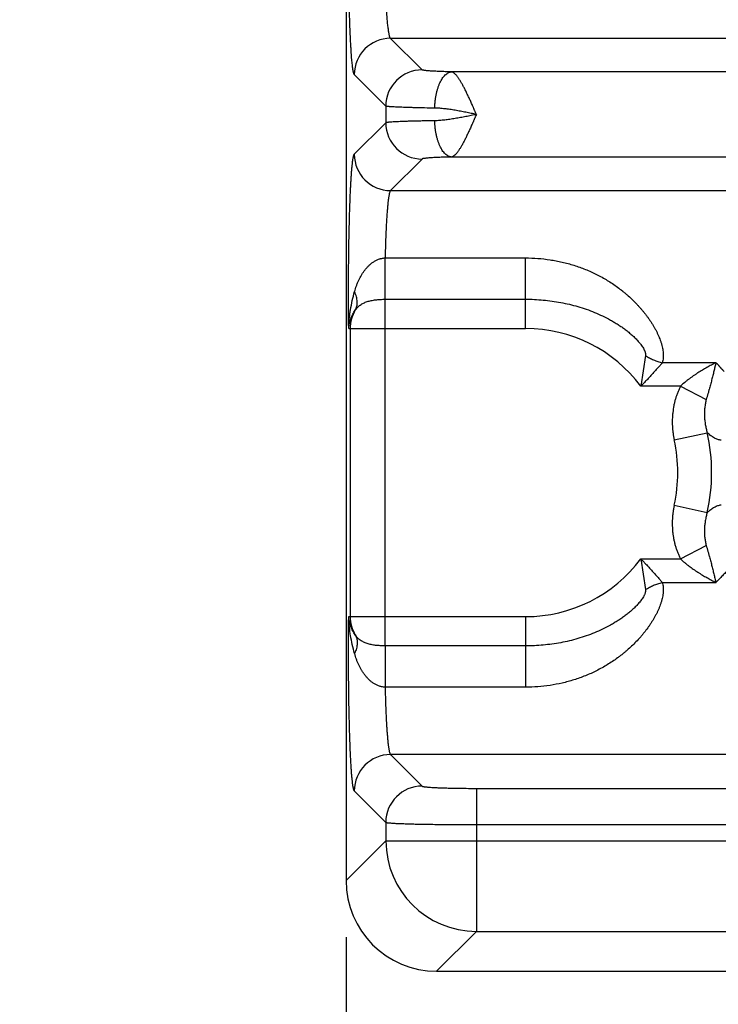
# Model space of a CAD drawing. Header units: inches. Extents: x 0 to 34, y 0 to 22.
# Tile 3 of 103: x 6.3 to 7.1, y 4.9 to 6. Entities that reach past the tile are written whole.
import ezdxf

# ---------------------------------------------------------------- set-up
doc = ezdxf.new("R2010")
doc.units = ezdxf.units.IN
doc.header["$LTSCALE"] = 1.87
doc.header["$MEASUREMENT"] = 0
doc.layers.get('0').update_dxf_attribs({"linetype": 'CONTINUOUS'})
doc.layers.add('DIMENSIONS', color=7, linetype='CONTINUOUS')
doc.styles.get("Standard").update_dxf_attribs({"font": 'txt', "width": 0.8})
doc.dimstyles.new('DIMSTYLE_1', dxfattribs={"dimtxt": 0.125, "dimasz": 0.18, "dimexe": 0.18, "dimexo": 0.0625, "dimgap": 0.09, "dimtad": 0, "dimtih": 1, "dimtoh": 1, "dimdec": 3, "dimzin": 4, "dimdsep": 46, "dimtxsty": 'STANDARD', "dimblk": '_FILLED', "dimblk1": '_FILLED', "dimblk2": '_FILLED', "dimcen": 0.09, "dimadec": 0, "dimazin": 0, "dimtp": 0.01, "dimtm": 0.01, "dimtfac": 1, "dimtdec": 3, "dimtofl": 0, "dimtmove": 0, "dimatfit": 3, "dimldrblk": '_FILLED', "dimfxl": 1, "dimtolj": 1, "dimtzin": 4, "dimarcsym": 0})

# ---------------------------------------------------------------- blocks, each defined once
blk = doc.blocks.new('_FILLED')
at = {"color": 0, "linetype": 'BYBLOCK'}
blk.add_solid([(0, 0), (-1, 0.1736), (-1, -0.1736)], dxfattribs=at)
blk = doc.blocks.new('*D0')
at = {"layer": 'DIMENSIONS', "color": 2, "linetype": 'CONTINUOUS'}
for p, q in [((8.4282, 6.4716), (8.4282, 4.0492)), ((6.6937, 4.9616), (6.6937, 4.0492)), ((6.6937, 4.1742), (6.3337, 4.1742)), ((8.4282, 4.1742), (8.7882, 4.1742))]:
    blk.add_line(p, q, dxfattribs=at)
at = {"layer": 'DIMENSIONS', "color": 2, "linetype": 'CONTINUOUS', "xscale": 0.18, "yscale": 0.18, "zscale": 0.18}
blk.add_blockref('_FILLED', (6.6937, 4.1742), dxfattribs=at)
at = {"layer": 'DIMENSIONS', "color": 2, "linetype": 'CONTINUOUS', "xscale": 0.18, "yscale": 0.18, "zscale": 0.18, "rotation": 180}
blk.add_blockref('_FILLED', (8.4282, 4.1742), dxfattribs=at)
at = {"layer": 'DIMENSIONS', "color": 2, "linetype": 'CONTINUOUS', "insert": (7.5409, 4.2367), "char_height": 0.125, "width": 1.325, "attachment_point": 2, "line_spacing_factor": 0.9}
blk.add_mtext('1.735{\\Ftxt.shx;\\W1.000000;\\H0.125000; }[44.06]', dxfattribs=at)
blk = doc.blocks.new('*D1')
at = {"layer": 'DIMENSIONS', "color": 2, "linetype": 'CONTINUOUS'}
for p, q in [((6.6937, 4.9616), (6.6937, 3.2992)), ((10.1627, 4.9616), (10.1627, 3.2992)), ((6.6937, 3.4242), (7.633, 3.4242)), ((10.1627, 3.4242), (9.083, 3.4242))]:
    blk.add_line(p, q, dxfattribs=at)
at = {"layer": 'DIMENSIONS', "color": 2, "linetype": 'CONTINUOUS', "xscale": 0.18, "yscale": 0.18, "zscale": 0.18, "rotation": 180}
blk.add_blockref('_FILLED', (6.6937, 3.4242), dxfattribs=at)
at = {"layer": 'DIMENSIONS', "color": 2, "linetype": 'CONTINUOUS', "xscale": 0.18, "yscale": 0.18, "zscale": 0.18}
blk.add_blockref('_FILLED', (10.1627, 3.4242), dxfattribs=at)
at = {"layer": 'DIMENSIONS', "color": 2, "linetype": 'CONTINUOUS', "insert": (8.358, 3.4867), "char_height": 0.125, "width": 1.325, "attachment_point": 2, "line_spacing_factor": 0.9}
blk.add_mtext('3.469{\\Ftxt.shx;\\W1.000000;\\H0.125000; }[88.11]', dxfattribs=at)

msp = doc.modelspace()

# ---------------------------------------------------------------- linework, layer by layer
at = {"color": 7, "linetype": 'CONTINUOUS'}
for p, q in [((6.6937, 8.3067), (6.6937, 5.0241)), ((6.7775, 5.9184), (6.7428, 5.9531)), ((10.1136, 5.9531), (6.7428, 5.9531)), ((6.7375, 5.8784), (6.7028, 5.9131)), ((10.0465, 5.9162), (6.8099, 5.9162)), ((6.7375, 5.8784), (6.7375, 5.86)), ((6.7375, 5.86), (6.7028, 5.8252)), ((10.0465, 5.8222), (6.8099, 5.8222)), ((6.7775, 5.82), (6.7428, 5.7853)), ((6.7428, 5.7853), (10.1136, 5.7853)), ((6.7367, 5.6654), (6.7368, 5.7109)), ((6.7368, 5.7109), (6.8917, 5.7109)), ((6.8917, 5.6331), (6.8917, 5.7109)), ((6.7367, 5.283), (6.7367, 5.6654)), ((6.7367, 5.6654), (6.8917, 5.6654)), ((6.6966, 5.6331), (6.8917, 5.6331)), ((6.6982, 5.6331), (6.6982, 5.3153)), ((7.024, 5.6032), (7.0188, 5.5695)), ((7.1017, 5.5954), (7.0425, 5.5954)), ((7.0627, 5.5695), (7.0188, 5.5695)), ((7.0627, 5.5695), (7.091, 5.5548)), ((7.0557, 5.5102), (7.0921, 5.5182)), ((7.0557, 5.4382), (7.0921, 5.4302)), ((7.0627, 5.3789), (7.091, 5.3936)), ((7.0188, 5.3789), (7.0627, 5.3789)), ((7.0188, 5.3789), (7.024, 5.3452)), ((7.0425, 5.353), (7.1017, 5.353)), ((6.6966, 5.3153), (6.8917, 5.3153)), ((6.8917, 5.3153), (6.8917, 5.2375)), ((6.8917, 5.283), (6.7367, 5.283)), ((6.7367, 5.283), (6.7368, 5.2375)), ((6.8917, 5.2375), (6.7368, 5.2375)), ((6.7428, 5.1631), (6.7775, 5.1284)), ((10.1136, 5.1631), (6.7428, 5.1631)), ((6.8374, 5.1259), (6.8374, 4.968)), ((6.8374, 5.1259), (10.0189, 5.1259)), ((6.7028, 5.1231), (6.7375, 5.0884)), ((6.7375, 5.0884), (6.7375, 5.068)), ((6.8374, 5.0859), (10.0189, 5.0859)), ((6.7375, 5.068), (6.6937, 5.0241)), ((6.7375, 5.068), (10.1188, 5.068)), ((6.8374, 4.968), (6.7936, 4.9242)), ((6.8374, 4.968), (10.0189, 4.968)), ((6.7936, 4.9242), (10.0628, 4.9242))]:
    msp.add_line(p, q, dxfattribs=at)
for centre, radius, start, end in [((6.7429, 5.9131), 0.0401, 90.1325, 179.8675), ((6.7776, 5.8783), 0.0401, 90.1325, 179.8675), ((6.7776, 5.8601), 0.0401, 180.1325, 269.8675), ((6.7429, 5.8253), 0.0401, 180.1325, 269.8675), ((6.7368, 5.6331), 0.0386, 148.4979, 180.0018), ((6.8917, 5.4742), 0.1589, 36.8589, 90), ((6.8917, 5.4742), 0.2052, 347.6104, 12.3905), ((6.8917, 5.4742), 0.1679, 347.6097, 12.3903), ((6.8917, 5.4742), 0.1589, 270, 323.1429), ((6.7368, 5.3153), 0.0386, 179.9982, 211.5021), ((6.7429, 5.1231), 0.0401, 90.1325, 179.8675), ((6.7776, 5.0883), 0.0401, 90.1325, 179.8675), ((6.8377, 5.0682), 0.1001, 180.1329, 269.8671)]:
    msp.add_arc(centre, radius, start, end, dxfattribs=at)
msp.add_ellipse((6.7938, 5.0243), major_axis=(0.0708, 0.0708), ratio=0.998099, start_param=-3.926039, end_param=-2.357146, dxfattribs=at)
for points, knots in [([(6.7028, 5.9131), (6.7028, 5.9132), (6.7027, 5.9132), (6.7026, 5.9134), (6.7026, 5.9135), (6.7024, 5.9137), (6.7023, 5.914), (6.7022, 5.9144), (6.7021, 5.9148), (6.702, 5.9152), (6.7018, 5.9157), (6.7017, 5.9164), (6.7015, 5.9172), (6.7014, 5.9181), (6.7012, 5.9195), (6.7009, 5.9214), (6.7006, 5.9239), (6.7003, 5.9268), (6.7, 5.93), (6.6997, 5.9335), (6.6995, 5.9373), (6.6992, 5.9414), (6.6989, 5.9457), (6.6986, 5.9521), (6.6982, 5.9607), (6.6978, 5.9717), (6.6974, 5.9836), (6.6971, 5.9963), (6.6968, 6.0096), (6.6966, 6.0234), (6.6964, 6.0425), (6.6964, 6.0619), (6.6964, 6.0813), (6.6965, 6.0958), (6.6966, 6.11), (6.6968, 6.1238), (6.6971, 6.1371), (6.6974, 6.1498), (6.6978, 6.1617), (6.6982, 6.1727), (6.6987, 6.1827), (6.6991, 6.1905), (6.6995, 6.1961), (6.6997, 6.1999), (6.7, 6.2034), (6.7003, 6.2066), (6.7006, 6.2095), (6.7009, 6.212), (6.7012, 6.2139), (6.7014, 6.2153), (6.7015, 6.2162), (6.7017, 6.217), (6.7018, 6.2177), (6.702, 6.2182), (6.7021, 6.2186), (6.7022, 6.219), (6.7023, 6.2193), (6.7024, 6.2197), (6.7026, 6.2199), (6.7026, 6.22), (6.7027, 6.2202), (6.7028, 6.2202), (6.7028, 6.2202)], [0, 0, 0, 0, 0.000393, 0.000842, 0.00135, 0.001919, 0.003251, 0.004846, 0.005744, 0.006709, 0.008842, 0.011246, 0.013922, 0.016869, 0.020087, 0.027328, 0.035633, 0.044986, 0.055367, 0.066755, 0.079123, 0.092446, 0.106693, 0.121834, 0.154652, 0.190611, 0.22938, 0.270613, 0.313931, 0.358945, 0.405244, 0.5, 0.547595, 0.594756, 0.641055, 0.686068, 0.729388, 0.77062, 0.80939, 0.845348, 0.878167, 0.907554, 0.920876, 0.933245, 0.944633, 0.955014, 0.964367, 0.972672, 0.979913, 0.983131, 0.986078, 0.988754, 0.991158, 0.993291, 0.994256, 0.995154, 0.996749, 0.998081, 0.99865, 0.999158, 0.999607, 1, 1, 1, 1]), ([(6.7428, 5.9531), (6.7427, 5.9532), (6.7426, 5.9533), (6.7424, 5.9535), (6.7423, 5.9538), (6.7421, 5.9541), (6.742, 5.9545), (6.7418, 5.955), (6.7416, 5.9555), (6.7414, 5.9564), (6.7412, 5.9576), (6.7409, 5.9592), (6.7406, 5.9611), (6.7403, 5.9632), (6.74, 5.9656), (6.7397, 5.9681), (6.7394, 5.9709), (6.7391, 5.9751), (6.7386, 5.9808), (6.7382, 5.9883), (6.7378, 5.9964), (6.7374, 6.0052), (6.7371, 6.0146), (6.7368, 6.0244), (6.7366, 6.0347), (6.7364, 6.0488), (6.7363, 6.0667), (6.7364, 6.0846), (6.7366, 6.0987), (6.7368, 6.109), (6.7371, 6.1188), (6.7374, 6.1282), (6.7378, 6.137), (6.7382, 6.1451), (6.7386, 6.1526), (6.7391, 6.1583), (6.7394, 6.1625), (6.7397, 6.1653), (6.74, 6.1678), (6.7403, 6.1702), (6.7406, 6.1723), (6.7409, 6.1742), (6.7412, 6.1758), (6.7414, 6.177), (6.7416, 6.1779), (6.7418, 6.1784), (6.742, 6.1789), (6.7421, 6.1793), (6.7423, 6.1796), (6.7424, 6.1799), (6.7426, 6.1801), (6.7427, 6.1802), (6.7428, 6.1803)], [0, 0, 0, 0, 0.000962, 0.002134, 0.003543, 0.005201, 0.007116, 0.009294, 0.011736, 0.014444, 0.020659, 0.027937, 0.036267, 0.045636, 0.056025, 0.067414, 0.079779, 0.093092, 0.122447, 0.155222, 0.191123, 0.22983, 0.270993, 0.31424, 0.359178, 0.4054, 0.5, 0.5946, 0.640822, 0.68576, 0.729007, 0.77017, 0.808877, 0.844778, 0.877553, 0.906908, 0.920221, 0.932586, 0.943975, 0.954364, 0.963733, 0.972063, 0.979341, 0.985556, 0.988264, 0.990706, 0.992884, 0.994799, 0.996457, 0.997866, 0.999038, 1, 1, 1, 1]), ([(6.8099, 5.9162), (6.8076, 5.9162), (6.8033, 5.9163), (6.7981, 5.9165), (6.7942, 5.9167), (6.7916, 5.9168), (6.7892, 5.9169), (6.7869, 5.9171), (6.7849, 5.9172), (6.7832, 5.9174), (6.7816, 5.9175), (6.7805, 5.9177), (6.7797, 5.9178), (6.7792, 5.9179), (6.7787, 5.9179), (6.7784, 5.918), (6.7781, 5.9181), (6.7778, 5.9182), (6.7777, 5.9182), (6.7776, 5.9183), (6.7776, 5.9183), (6.7775, 5.9184), (6.7775, 5.9184)], [0, 0, 0, 0, 0.207228, 0.396324, 0.483057, 0.564078, 0.639027, 0.707602, 0.769529, 0.824533, 0.872381, 0.912897, 0.93036, 0.945935, 0.959611, 0.971384, 0.981264, 0.989282, 0.992609, 0.995492, 0.997946, 1, 1, 1, 1]), ([(6.7915, 5.8762), (6.7915, 5.8775), (6.7916, 5.88), (6.792, 5.8838), (6.7924, 5.8875), (6.7931, 5.8911), (6.7939, 5.8946), (6.7948, 5.8979), (6.7959, 5.901), (6.7971, 5.9039), (6.7984, 5.9065), (6.7998, 5.9089), (6.8013, 5.9109), (6.8029, 5.9127), (6.8046, 5.9141), (6.8061, 5.915), (6.8072, 5.9155), (6.8081, 5.9158), (6.809, 5.9161), (6.8096, 5.9161), (6.8099, 5.9162)], [0, 0, 0, 0, 0.08154, 0.162553, 0.242461, 0.320699, 0.39673, 0.470052, 0.540211, 0.606812, 0.669538, 0.728161, 0.782572, 0.832807, 0.879083, 0.921845, 0.942137, 0.961838, 0.98108, 1, 1, 1, 1]), ([(6.8374, 5.8692), (6.8371, 5.8699), (6.8366, 5.871), (6.836, 5.8725), (6.8354, 5.874), (6.8347, 5.8754), (6.8341, 5.8769), (6.8334, 5.8783), (6.8326, 5.8801), (6.8317, 5.8823), (6.8308, 5.8844), (6.8298, 5.8864), (6.8289, 5.8885), (6.8279, 5.8905), (6.827, 5.8924), (6.8261, 5.8943), (6.8252, 5.8962), (6.8243, 5.898), (6.8234, 5.8997), (6.8222, 5.9019), (6.8208, 5.9044), (6.8193, 5.9068), (6.8182, 5.9086), (6.8174, 5.9097), (6.8166, 5.9108), (6.8158, 5.9118), (6.815, 5.9127), (6.8142, 5.9136), (6.8135, 5.9143), (6.8128, 5.9148), (6.8123, 5.9151), (6.8119, 5.9154), (6.8113, 5.9157), (6.8106, 5.916), (6.8101, 5.9161), (6.8099, 5.9162)], [0, 0, 0, 0, 0.043407, 0.06509, 0.086742, 0.129913, 0.151412, 0.172842, 0.215451, 0.257661, 0.299393, 0.340571, 0.381119, 0.420961, 0.46002, 0.49822, 0.53549, 0.571762, 0.606967, 0.641041, 0.705553, 0.764851, 0.792405, 0.818508, 0.843143, 0.866318, 0.887992, 0.90809, 0.926624, 0.943687, 0.95173, 0.959487, 0.97413, 0.987575, 1, 1, 1, 1]), ([(6.7915, 5.8762), (6.7878, 5.8762), (6.7823, 5.8763), (6.7751, 5.8765), (6.7701, 5.8766), (6.7654, 5.8767), (6.7611, 5.8768), (6.757, 5.877), (6.7533, 5.8771), (6.75, 5.8773), (6.747, 5.8774), (6.7447, 5.8775), (6.7432, 5.8776), (6.7421, 5.8777), (6.7412, 5.8778), (6.7404, 5.8779), (6.7396, 5.878), (6.739, 5.8781), (6.7385, 5.8781), (6.7381, 5.8782), (6.7379, 5.8783), (6.7377, 5.8783), (6.7376, 5.8784), (6.7376, 5.8784), (6.7375, 5.8784)], [0, 0, 0, 0, 0.207746, 0.305013, 0.397313, 0.484247, 0.565445, 0.640557, 0.709263, 0.771269, 0.826311, 0.874157, 0.895318, 0.914608, 0.932008, 0.9475, 0.961071, 0.972711, 0.982413, 0.990179, 0.993339, 0.996022, 0.998238, 1, 1, 1, 1]), ([(6.8375, 5.8692), (6.8355, 5.8696), (6.8316, 5.8704), (6.8257, 5.8716), (6.8198, 5.8727), (6.814, 5.8738), (6.8082, 5.8747), (6.8026, 5.8754), (6.7979, 5.8759), (6.7942, 5.8761), (6.7924, 5.8762), (6.7915, 5.8762)], [0, 0, 0, 0, 0.129706, 0.258978, 0.387373, 0.514439, 0.639713, 0.762717, 0.882965, 0.941916, 1, 1, 1, 1]), ([(6.8375, 5.8692), (6.8365, 5.869), (6.8345, 5.8686), (6.8316, 5.868), (6.8286, 5.8674), (6.8257, 5.8668), (6.8227, 5.8662), (6.8198, 5.8657), (6.8169, 5.8652), (6.813, 5.8645), (6.8082, 5.8637), (6.8035, 5.8631), (6.7997, 5.8627), (6.797, 5.8624), (6.7942, 5.8623), (6.7924, 5.8622), (6.7915, 5.8622)], [0, 0, 0, 0, 0.064876, 0.129705, 0.194424, 0.258977, 0.323311, 0.38737, 0.451099, 0.514437, 0.639709, 0.762712, 0.823213, 0.882966, 0.941916, 1, 1, 1, 1]), ([(6.8374, 5.8692), (6.8371, 5.8685), (6.8366, 5.8674), (6.836, 5.8659), (6.8354, 5.8644), (6.8347, 5.863), (6.8341, 5.8615), (6.8334, 5.8601), (6.8326, 5.8583), (6.8317, 5.8561), (6.8308, 5.854), (6.8298, 5.852), (6.8289, 5.8499), (6.8279, 5.8479), (6.827, 5.846), (6.8261, 5.8441), (6.8252, 5.8422), (6.8243, 5.8404), (6.8234, 5.8387), (6.8222, 5.8365), (6.8208, 5.834), (6.8193, 5.8316), (6.8182, 5.8298), (6.8174, 5.8287), (6.8166, 5.8276), (6.8158, 5.8266), (6.815, 5.8256), (6.8142, 5.8248), (6.8135, 5.8241), (6.8128, 5.8236), (6.8123, 5.8233), (6.8119, 5.823), (6.8111, 5.8226), (6.8104, 5.8223), (6.8099, 5.8222)], [0, 0, 0, 0, 0.043407, 0.065089, 0.086742, 0.129913, 0.151413, 0.172842, 0.215453, 0.257664, 0.299397, 0.340578, 0.381129, 0.420973, 0.460033, 0.498235, 0.535507, 0.571783, 0.606991, 0.641069, 0.705593, 0.764889, 0.792444, 0.81856, 0.843216, 0.866387, 0.888028, 0.908097, 0.926636, 0.943754, 0.951828, 0.959606, 0.974259, 1, 1, 1, 1]), ([(6.7915, 5.8622), (6.7878, 5.8621), (6.7823, 5.8621), (6.7751, 5.8619), (6.7701, 5.8618), (6.7654, 5.8617), (6.7611, 5.8616), (6.757, 5.8614), (6.7533, 5.8613), (6.75, 5.8611), (6.747, 5.861), (6.7447, 5.8609), (6.7432, 5.8607), (6.7421, 5.8607), (6.7412, 5.8606), (6.7404, 5.8605), (6.7396, 5.8604), (6.739, 5.8603), (6.7385, 5.8602), (6.7381, 5.8602), (6.7379, 5.8601), (6.7377, 5.8601), (6.7376, 5.86), (6.7376, 5.86), (6.7375, 5.86)], [0, 0, 0, 0, 0.207746, 0.305013, 0.397312, 0.484247, 0.565445, 0.640557, 0.709263, 0.771269, 0.826311, 0.874157, 0.895318, 0.914608, 0.932007, 0.9475, 0.961071, 0.97271, 0.982413, 0.990178, 0.993338, 0.996022, 0.998238, 1, 1, 1, 1]), ([(6.8099, 5.8222), (6.8096, 5.8223), (6.809, 5.8223), (6.8081, 5.8226), (6.8072, 5.8229), (6.8061, 5.8234), (6.8046, 5.8243), (6.8029, 5.8257), (6.8013, 5.8275), (6.7998, 5.8295), (6.7984, 5.8319), (6.7971, 5.8345), (6.7959, 5.8374), (6.7948, 5.8405), (6.7939, 5.8438), (6.7931, 5.8473), (6.7924, 5.8509), (6.792, 5.8546), (6.7916, 5.8584), (6.7915, 5.8609), (6.7915, 5.8622)], [0, 0, 0, 0, 0.01892, 0.038162, 0.057863, 0.078155, 0.120916, 0.167193, 0.217427, 0.271838, 0.330461, 0.393186, 0.459788, 0.529947, 0.603269, 0.679299, 0.757538, 0.837446, 0.91846, 1, 1, 1, 1]), ([(6.6966, 5.6331), (6.6965, 5.6387), (6.6964, 5.65), (6.6964, 5.6669), (6.6964, 5.684), (6.6965, 5.7009), (6.6967, 5.7174), (6.6969, 5.7333), (6.6973, 5.7485), (6.6977, 5.7627), (6.6981, 5.7739), (6.6984, 5.7823), (6.6987, 5.788), (6.699, 5.7934), (6.6993, 5.7984), (6.6996, 5.803), (6.6999, 5.8073), (6.7003, 5.8111), (6.7006, 5.8144), (6.7009, 5.817), (6.7011, 5.8188), (6.7013, 5.8199), (6.7015, 5.821), (6.7017, 5.822), (6.7019, 5.8228), (6.702, 5.8235), (6.7022, 5.824), (6.7023, 5.8244), (6.7024, 5.8246), (6.7025, 5.8248), (6.7026, 5.825), (6.7027, 5.8251), (6.7028, 5.8252), (6.7028, 5.8252)], [0, 0, 0, 0, 0.087107, 0.175617, 0.264435, 0.352459, 0.438602, 0.521793, 0.60101, 0.675268, 0.74366, 0.775387, 0.805339, 0.833425, 0.859555, 0.883654, 0.905648, 0.925471, 0.943066, 0.958382, 0.965173, 0.971379, 0.976999, 0.98203, 0.986469, 0.990319, 0.993583, 0.994998, 0.996269, 0.997401, 0.998395, 0.999259, 1, 1, 1, 1]), ([(6.8099, 5.8222), (6.8076, 5.8222), (6.8033, 5.8221), (6.7981, 5.8219), (6.7942, 5.8217), (6.7916, 5.8216), (6.7892, 5.8215), (6.787, 5.8213), (6.7849, 5.8212), (6.7832, 5.821), (6.7816, 5.8209), (6.7805, 5.8207), (6.7797, 5.8206), (6.7792, 5.8205), (6.7787, 5.8205), (6.7784, 5.8204), (6.7781, 5.8203), (6.7778, 5.8202), (6.7777, 5.8202), (6.7776, 5.8201), (6.7776, 5.8201), (6.7775, 5.82), (6.7775, 5.82)], [0, 0, 0, 0, 0.207224, 0.39631, 0.483047, 0.564073, 0.639023, 0.707597, 0.769525, 0.824531, 0.872379, 0.912895, 0.930358, 0.945937, 0.959617, 0.971389, 0.981264, 0.98928, 0.992608, 0.995491, 0.997947, 1, 1, 1, 1]), ([(6.7428, 5.7853), (6.7427, 5.7853), (6.7426, 5.7852), (6.7425, 5.785), (6.7424, 5.7848), (6.7423, 5.7846), (6.7421, 5.7843), (6.742, 5.7839), (6.7418, 5.7833), (6.7415, 5.7824), (6.7413, 5.7814), (6.7411, 5.7802), (6.7408, 5.7789), (6.7406, 5.7775), (6.7404, 5.7759), (6.7401, 5.7742), (6.7398, 5.7716), (6.7395, 5.768), (6.7391, 5.7633), (6.7387, 5.7582), (6.7383, 5.7525), (6.738, 5.7465), (6.7377, 5.74), (6.7374, 5.7332), (6.7371, 5.7234), (6.7369, 5.716), (6.7368, 5.7109)], [0, 0, 0, 0, 0.002203, 0.004774, 0.007754, 0.011168, 0.015035, 0.019364, 0.029437, 0.041422, 0.05533, 0.07116, 0.088902, 0.108541, 0.130057, 0.153425, 0.178618, 0.234354, 0.296983, 0.366182, 0.441591, 0.522812, 0.609413, 0.700934, 0.796886, 1, 1, 1, 1]), ([(6.7031, 5.6738), (6.7037, 5.6759), (6.7047, 5.6791), (6.7063, 5.6833), (6.7081, 5.6873), (6.7101, 5.6911), (6.7124, 5.6947), (6.7142, 5.6973), (6.7163, 5.6998), (6.7181, 5.7018), (6.7197, 5.7033), (6.7209, 5.7043), (6.7222, 5.7054), (6.7235, 5.7063), (6.725, 5.7072), (6.7264, 5.7081), (6.728, 5.7088), (6.7296, 5.7095), (6.731, 5.71), (6.7322, 5.7103), (6.7334, 5.7105), (6.7349, 5.7108), (6.7361, 5.7109), (6.7368, 5.7109)], [0, 0, 0, 0, 0.126255, 0.188266, 0.249628, 0.370782, 0.430874, 0.490848, 0.550909, 0.611308, 0.641735, 0.67237, 0.703261, 0.734457, 0.766021, 0.79801, 0.830475, 0.86345, 0.896952, 0.913897, 0.93096, 0.965361, 1, 1, 1, 1]), ([(6.8917, 5.7109), (6.8962, 5.7109), (6.9052, 5.7106), (6.9165, 5.7093), (6.9254, 5.7078), (6.932, 5.7064), (6.9385, 5.7048), (6.945, 5.7029), (6.9514, 5.7007), (6.9577, 5.6983), (6.964, 5.6957), (6.9701, 5.6928), (6.976, 5.6896), (6.9819, 5.6862), (6.9876, 5.6826), (6.9931, 5.6787), (6.9976, 5.6753), (7.0011, 5.6724), (7.0046, 5.6695), (7.0087, 5.6657), (7.0127, 5.6617), (7.0158, 5.6584), (7.0181, 5.6559), (7.0203, 5.6534), (7.0224, 5.6508), (7.0245, 5.6481), (7.0265, 5.6455), (7.0284, 5.6428), (7.0302, 5.64), (7.032, 5.6372), (7.0334, 5.6349), (7.0344, 5.633), (7.0355, 5.6311), (7.0367, 5.6288), (7.0378, 5.6264), (7.0386, 5.6244), (7.0394, 5.6225), (7.0401, 5.6206), (7.0408, 5.6187), (7.0413, 5.6172), (7.0417, 5.6158), (7.0422, 5.6139), (7.0427, 5.6116), (7.0432, 5.6087), (7.0435, 5.6059), (7.0436, 5.6032), (7.0435, 5.6005), (7.0431, 5.5979), (7.0428, 5.5962), (7.0425, 5.5954)], [0, 0, 0, 0, 0.064654, 0.129263, 0.161547, 0.193811, 0.226055, 0.258282, 0.290496, 0.322703, 0.35491, 0.387125, 0.419355, 0.451607, 0.483884, 0.516187, 0.548512, 0.56468, 0.580848, 0.613176, 0.645467, 0.661587, 0.677683, 0.693746, 0.709769, 0.725742, 0.741655, 0.757497, 0.773255, 0.788912, 0.804456, 0.812181, 0.81987, 0.835134, 0.850225, 0.857702, 0.86513, 0.879823, 0.887084, 0.894283, 0.901419, 0.908489, 0.922422, 0.936068, 0.949415, 0.962465, 0.975226, 0.987723, 1, 1, 1, 1]), ([(6.6966, 5.6331), (6.6966, 5.6366), (6.697, 5.6418), (6.6978, 5.6487), (6.6988, 5.6555), (6.7005, 5.6639), (6.7022, 5.6705), (6.7031, 5.6738)], [0, 0, 0, 0, 0.252045, 0.377702, 0.503042, 0.752513, 1, 1, 1, 1]), ([(6.7038, 5.6533), (6.7042, 5.654), (6.7049, 5.6554), (6.7056, 5.6578), (6.706, 5.6602), (6.706, 5.6628), (6.7057, 5.6655), (6.7052, 5.6682), (6.7043, 5.671), (6.7035, 5.6729), (6.7031, 5.6738)], [0, 0, 0, 0, 0.111157, 0.224406, 0.340972, 0.461861, 0.587832, 0.719384, 0.856765, 1, 1, 1, 1]), ([(6.7038, 5.6533), (6.7042, 5.6539), (6.705, 5.6549), (6.7063, 5.6564), (6.7078, 5.6578), (6.7094, 5.659), (6.7111, 5.6602), (6.7136, 5.6615), (6.7163, 5.6626), (6.7191, 5.6634), (6.7214, 5.6639), (6.7238, 5.6644), (6.7263, 5.6648), (6.7288, 5.665), (6.7314, 5.6652), (6.7341, 5.6653), (6.7358, 5.6654), (6.7367, 5.6654)], [0, 0, 0, 0, 0.055406, 0.110088, 0.164604, 0.219492, 0.275237, 0.332253, 0.451283, 0.51376, 0.578294, 0.644846, 0.713282, 0.783367, 0.854787, 0.92715, 1, 1, 1, 1]), ([(6.8917, 5.6654), (6.8982, 5.6654), (6.9112, 5.6648), (6.9273, 5.6625), (6.94, 5.6599), (6.9494, 5.6574), (6.9587, 5.6544), (6.9678, 5.651), (6.9767, 5.647), (6.9839, 5.6433), (6.9896, 5.64), (6.9937, 5.6375), (6.9978, 5.6348), (7.0017, 5.6319), (7.0055, 5.6289), (7.0092, 5.6258), (7.0122, 5.623), (7.0144, 5.6207), (7.016, 5.6189), (7.0176, 5.6171), (7.019, 5.6153), (7.0204, 5.6134), (7.0216, 5.6114), (7.0225, 5.6097), (7.0231, 5.6084), (7.0235, 5.6073), (7.0238, 5.6063), (7.024, 5.6053), (7.0241, 5.6042), (7.024, 5.6035), (7.024, 5.6032)], [0, 0, 0, 0, 0.126279, 0.252524, 0.315648, 0.378766, 0.441883, 0.505008, 0.568146, 0.631297, 0.662877, 0.694451, 0.726014, 0.757552, 0.789046, 0.820469, 0.851775, 0.867364, 0.882893, 0.898343, 0.91369, 0.928898, 0.943917, 0.958668, 0.965913, 0.973044, 0.98004, 0.986876, 0.99353, 1, 1, 1, 1]), ([(6.6966, 5.6331), (6.6967, 5.634), (6.6969, 5.6359), (6.6973, 5.6386), (6.698, 5.6412), (6.6991, 5.6447), (6.701, 5.6488), (6.7028, 5.6518), (6.7038, 5.6533)], [0, 0, 0, 0, 0.128468, 0.255406, 0.381008, 0.505606, 0.752947, 1, 1, 1, 1]), ([(7.0425, 5.5954), (7.0421, 5.5949), (7.0413, 5.5939), (7.04, 5.5924), (7.0386, 5.5909), (7.0373, 5.5893), (7.0359, 5.5877), (7.0339, 5.5855), (7.032, 5.5833), (7.03, 5.5811), (7.0284, 5.5795), (7.0269, 5.5778), (7.0253, 5.5761), (7.0237, 5.5745), (7.0221, 5.5728), (7.0205, 5.5712), (7.0194, 5.5701), (7.0188, 5.5695)], [0, 0, 0, 0, 0.055136, 0.111938, 0.1702, 0.229767, 0.290489, 0.352211, 0.47813, 0.542098, 0.606599, 0.67154, 0.736832, 0.802397, 0.868163, 0.934056, 1, 1, 1, 1]), ([(7.024, 5.6032), (7.0254, 5.6023), (7.0283, 5.6006), (7.0329, 5.5985), (7.0376, 5.5967), (7.0409, 5.5958), (7.0425, 5.5954)], [0, 0, 0, 0, 0.248723, 0.500001, 0.751278, 1, 1, 1, 1]), ([(7.1017, 5.5954), (7.1009, 5.595), (7.0992, 5.5941), (7.0967, 5.5928), (7.0942, 5.5915), (7.0917, 5.5901), (7.0892, 5.5886), (7.0867, 5.5872), (7.0842, 5.5856), (7.0817, 5.5841), (7.0792, 5.5825), (7.0767, 5.5808), (7.0743, 5.5791), (7.0719, 5.5773), (7.0695, 5.5755), (7.0664, 5.5729), (7.0642, 5.5709), (7.0627, 5.5695)], [0, 0, 0, 0, 0.05979, 0.12008, 0.180844, 0.242048, 0.303648, 0.36561, 0.427912, 0.49053, 0.553439, 0.616619, 0.680048, 0.743707, 0.80757, 0.871605, 1, 1, 1, 1]), ([(7.1017, 5.5954), (7.1015, 5.5946), (7.1011, 5.5931), (7.1006, 5.5912), (7.1002, 5.5896), (7.0998, 5.588), (7.0994, 5.586), (7.0988, 5.5836), (7.0982, 5.5812), (7.0976, 5.5787), (7.0969, 5.5762), (7.0963, 5.5737), (7.0956, 5.5711), (7.0949, 5.5685), (7.0943, 5.5664), (7.0938, 5.5646), (7.0935, 5.5632), (7.0931, 5.5619), (7.0927, 5.5605), (7.0923, 5.5591), (7.0917, 5.5572), (7.0913, 5.5558), (7.091, 5.5548)], [0, 0, 0, 0, 0.05659, 0.11392, 0.142837, 0.17191, 0.230512, 0.289732, 0.349584, 0.4101, 0.471321, 0.533324, 0.596213, 0.660149, 0.725271, 0.758297, 0.791652, 0.82537, 0.859486, 0.894011, 0.928942, 1, 1, 1, 1]), ([(7.1108, 5.5857), (7.1106, 5.5859), (7.1103, 5.5862), (7.1097, 5.5868), (7.1091, 5.5874), (7.1085, 5.588), (7.108, 5.5885), (7.1077, 5.5889), (7.1073, 5.5893), (7.1069, 5.5898), (7.1063, 5.5904), (7.1058, 5.591), (7.1054, 5.5916), (7.105, 5.592), (7.1046, 5.5924), (7.1041, 5.5929), (7.1036, 5.5936), (7.1028, 5.5944), (7.1021, 5.595), (7.1017, 5.5954)], [0, 0, 0, 0, 0.060037, 0.120954, 0.182451, 0.24421, 0.305922, 0.336678, 0.367357, 0.428617, 0.489939, 0.551527, 0.613581, 0.644846, 0.676306, 0.739806, 0.804016, 0.868851, 1, 1, 1, 1]), ([(7.0627, 5.5695), (7.0621, 5.5684), (7.061, 5.5661), (7.0595, 5.5626), (7.0582, 5.559), (7.057, 5.5554), (7.056, 5.5517), (7.0549, 5.5468), (7.0542, 5.5418), (7.0537, 5.5367), (7.0534, 5.5316), (7.0535, 5.5266), (7.0539, 5.5215), (7.0545, 5.5165), (7.0551, 5.5127), (7.0557, 5.5102)], [0, 0, 0, 0, 0.062502, 0.125009, 0.187513, 0.250018, 0.312523, 0.375028, 0.50001, 0.562515, 0.62502, 0.750004, 0.812509, 0.875014, 1, 1, 1, 1]), ([(7.091, 5.5548), (7.0908, 5.5541), (7.0904, 5.5526), (7.09, 5.5503), (7.0896, 5.548), (7.0893, 5.5457), (7.0891, 5.5434), (7.089, 5.5411), (7.089, 5.5388), (7.089, 5.5365), (7.0891, 5.5342), (7.0894, 5.5311), (7.0899, 5.5273), (7.0908, 5.5227), (7.0916, 5.5197), (7.0921, 5.5182)], [0, 0, 0, 0, 0.062886, 0.125601, 0.188167, 0.250601, 0.312952, 0.375272, 0.437583, 0.499891, 0.562216, 0.624575, 0.749443, 0.874585, 1, 1, 1, 1]), ([(7.1073, 5.5098), (7.1067, 5.5099), (7.1054, 5.5101), (7.1036, 5.5106), (7.1018, 5.5113), (7.0999, 5.5123), (7.098, 5.5135), (7.096, 5.5149), (7.094, 5.5164), (7.0927, 5.5176), (7.0921, 5.5182)], [0, 0, 0, 0, 0.102121, 0.208767, 0.321134, 0.440258, 0.567031, 0.702184, 0.84633, 1, 1, 1, 1]), ([(7.0557, 5.4382), (7.0554, 5.4369), (7.0549, 5.4344), (7.0543, 5.4307), (7.0539, 5.4269), (7.0535, 5.4218), (7.0534, 5.4168), (7.0537, 5.4117), (7.054, 5.4079), (7.0545, 5.4041), (7.0552, 5.4004), (7.056, 5.3967), (7.057, 5.393), (7.0582, 5.3894), (7.0595, 5.3858), (7.061, 5.3823), (7.0621, 5.38), (7.0627, 5.3789)], [0, 0, 0, 0, 0.062499, 0.125005, 0.187507, 0.250008, 0.374986, 0.437487, 0.499989, 0.562491, 0.624993, 0.687494, 0.749996, 0.812497, 0.874998, 0.937501, 1, 1, 1, 1]), ([(7.0921, 5.4302), (7.0916, 5.4287), (7.0908, 5.4257), (7.0899, 5.4211), (7.0894, 5.4173), (7.0891, 5.4142), (7.089, 5.4119), (7.089, 5.4096), (7.089, 5.4073), (7.0891, 5.405), (7.0893, 5.4027), (7.0896, 5.4004), (7.09, 5.3981), (7.0904, 5.3958), (7.0908, 5.3943), (7.091, 5.3936)], [0, 0, 0, 0, 0.125372, 0.250484, 0.375355, 0.437728, 0.500069, 0.562393, 0.624713, 0.687041, 0.749397, 0.811835, 0.874403, 0.937117, 1, 1, 1, 1]), ([(7.0921, 5.4302), (7.0927, 5.4308), (7.094, 5.4319), (7.096, 5.4335), (7.098, 5.4349), (7.0999, 5.4361), (7.1018, 5.437), (7.1042, 5.438), (7.106, 5.4385), (7.1073, 5.4386)], [0, 0, 0, 0, 0.153632, 0.297855, 0.433058, 0.559854, 0.679016, 0.791434, 1, 1, 1, 1]), ([(7.091, 5.3936), (7.0913, 5.3926), (7.0917, 5.3912), (7.0923, 5.3893), (7.0927, 5.3879), (7.0931, 5.3865), (7.0935, 5.3852), (7.0938, 5.3838), (7.0943, 5.382), (7.0949, 5.3798), (7.0956, 5.3773), (7.0963, 5.3747), (7.0969, 5.3722), (7.0975, 5.3697), (7.0982, 5.3672), (7.0988, 5.3648), (7.0993, 5.3624), (7.0999, 5.36), (7.1005, 5.3576), (7.1011, 5.3553), (7.1015, 5.3538), (7.1017, 5.353)], [0, 0, 0, 0, 0.071061, 0.105995, 0.140525, 0.17465, 0.20838, 0.241746, 0.27478, 0.339905, 0.403815, 0.466665, 0.528642, 0.589847, 0.650354, 0.710211, 0.76945, 0.828074, 0.886073, 0.943405, 1, 1, 1, 1]), ([(7.1471, 5.3903), (7.1463, 5.3902), (7.1447, 5.3899), (7.1424, 5.3892), (7.14, 5.3882), (7.1375, 5.3869), (7.135, 5.3853), (7.1325, 5.3834), (7.1298, 5.3813), (7.1271, 5.3789), (7.1243, 5.3763), (7.1214, 5.3735), (7.1184, 5.3705), (7.1153, 5.3673), (7.1121, 5.3639), (7.1088, 5.3603), (7.1053, 5.3567), (7.1029, 5.3542), (7.1017, 5.353)], [0, 0, 0, 0, 0.038766, 0.079666, 0.123148, 0.16955, 0.219178, 0.272273, 0.328984, 0.389382, 0.453492, 0.521311, 0.592776, 0.667776, 0.746175, 0.827814, 0.912501, 1, 1, 1, 1]), ([(7.0188, 5.3789), (7.0194, 5.3783), (7.0205, 5.3772), (7.0218, 5.3759), (7.0229, 5.3748), (7.024, 5.3737), (7.0253, 5.3723), (7.0269, 5.3706), (7.0284, 5.3689), (7.03, 5.3673), (7.032, 5.3651), (7.0339, 5.3629), (7.0359, 5.3607), (7.0373, 5.3591), (7.0386, 5.3575), (7.04, 5.356), (7.0413, 5.3545), (7.0421, 5.3535), (7.0425, 5.353)], [0, 0, 0, 0, 0.065943, 0.131837, 0.164741, 0.197603, 0.263168, 0.32846, 0.393401, 0.457903, 0.52187, 0.647789, 0.709511, 0.770233, 0.8298, 0.888062, 0.944864, 1, 1, 1, 1]), ([(7.0627, 5.3789), (7.0642, 5.3775), (7.0664, 5.3755), (7.0695, 5.3729), (7.0727, 5.3705), (7.0767, 5.3676), (7.0808, 5.3648), (7.0842, 5.3627), (7.0875, 5.3607), (7.0917, 5.3583), (7.0967, 5.3556), (7.1001, 5.3538), (7.1018, 5.353)], [0, 0, 0, 0, 0.128406, 0.192446, 0.256314, 0.383405, 0.509496, 0.572117, 0.634421, 0.757975, 0.879937, 1, 1, 1, 1]), ([(7.0425, 5.353), (7.0428, 5.3522), (7.0431, 5.3505), (7.0435, 5.3479), (7.0436, 5.3452), (7.0435, 5.3429), (7.0434, 5.3411), (7.0431, 5.3392), (7.0427, 5.3368), (7.0422, 5.3345), (7.0417, 5.3326), (7.0413, 5.3311), (7.0408, 5.3297), (7.0401, 5.3278), (7.0394, 5.3259), (7.0386, 5.324), (7.0378, 5.322), (7.0367, 5.3196), (7.0352, 5.3168), (7.0336, 5.314), (7.032, 5.3112), (7.0302, 5.3084), (7.0284, 5.3056), (7.0258, 5.302), (7.0231, 5.2985), (7.0203, 5.295), (7.0174, 5.2916), (7.0135, 5.2875), (7.0087, 5.2827), (7.0046, 5.2789), (7.0011, 5.276), (6.9985, 5.2738), (6.9958, 5.2718), (6.9922, 5.2691), (6.9876, 5.2658), (6.9819, 5.2622), (6.976, 5.2588), (6.9701, 5.2556), (6.964, 5.2527), (6.9577, 5.2501), (6.9514, 5.2477), (6.9429, 5.2448), (6.932, 5.2419), (6.9187, 5.2393), (6.9052, 5.2378), (6.8962, 5.2375), (6.8917, 5.2375)], [0, 0, 0, 0, 0.012277, 0.024775, 0.037536, 0.050586, 0.057223, 0.063936, 0.077582, 0.091516, 0.098586, 0.105722, 0.112921, 0.120182, 0.134875, 0.142303, 0.14978, 0.164873, 0.180136, 0.19555, 0.211094, 0.226753, 0.24251, 0.258353, 0.290237, 0.306261, 0.322324, 0.354539, 0.386831, 0.419159, 0.435328, 0.451497, 0.467663, 0.483824, 0.516128, 0.548406, 0.580659, 0.612889, 0.645105, 0.677313, 0.709521, 0.741736, 0.806196, 0.870734, 0.935344, 1, 1, 1, 1]), ([(7.024, 5.3452), (7.024, 5.3448), (7.0241, 5.3442), (7.024, 5.3431), (7.0238, 5.3421), (7.0235, 5.3411), (7.0231, 5.34), (7.0225, 5.3387), (7.0216, 5.337), (7.0204, 5.335), (7.019, 5.3331), (7.0176, 5.3313), (7.016, 5.3294), (7.0144, 5.3277), (7.0122, 5.3254), (7.0092, 5.3226), (7.0055, 5.3195), (7.0017, 5.3165), (6.9978, 5.3136), (6.9937, 5.3109), (6.9896, 5.3084), (6.9839, 5.3051), (6.9767, 5.3014), (6.9678, 5.2974), (6.9587, 5.294), (6.9494, 5.291), (6.94, 5.2885), (6.9273, 5.2858), (6.9144, 5.2841), (6.9014, 5.2832), (6.8949, 5.283), (6.8917, 5.283)], [0, 0, 0, 0, 0.00647, 0.013123, 0.019959, 0.026955, 0.034086, 0.04133, 0.056081, 0.071099, 0.086307, 0.101654, 0.117103, 0.132631, 0.14822, 0.179525, 0.210947, 0.242441, 0.273977, 0.305539, 0.337113, 0.368691, 0.43184, 0.494976, 0.558099, 0.621214, 0.68433, 0.747452, 0.873692, 0.936845, 1, 1, 1, 1]), ([(7.024, 5.3452), (7.0254, 5.3461), (7.0283, 5.3478), (7.0329, 5.3499), (7.0376, 5.3517), (7.0409, 5.3526), (7.0425, 5.353)], [0, 0, 0, 0, 0.248726, 0.500007, 0.751285, 1, 1, 1, 1]), ([(6.7028, 5.1231), (6.7028, 5.1232), (6.7027, 5.1233), (6.7026, 5.1234), (6.7025, 5.1236), (6.7024, 5.1238), (6.7023, 5.124), (6.7022, 5.1244), (6.702, 5.1249), (6.7019, 5.1256), (6.7017, 5.1264), (6.7015, 5.1274), (6.7013, 5.1284), (6.7011, 5.1296), (6.7009, 5.1314), (6.7006, 5.134), (6.7003, 5.1373), (6.6999, 5.1411), (6.6996, 5.1453), (6.6993, 5.15), (6.699, 5.155), (6.6987, 5.1604), (6.6984, 5.1661), (6.6981, 5.1745), (6.6977, 5.1857), (6.6973, 5.1999), (6.6969, 5.2151), (6.6967, 5.231), (6.6965, 5.2475), (6.6964, 5.2644), (6.6964, 5.2814), (6.6964, 5.2984), (6.6965, 5.3097), (6.6966, 5.3153)], [0, 0, 0, 0, 0.000741, 0.001605, 0.002599, 0.003731, 0.005002, 0.006417, 0.009681, 0.013531, 0.01797, 0.023001, 0.028621, 0.034827, 0.041618, 0.056934, 0.074529, 0.094352, 0.116346, 0.140445, 0.166575, 0.194661, 0.224613, 0.25634, 0.324732, 0.39899, 0.478207, 0.561398, 0.647541, 0.735565, 0.824383, 0.912893, 1, 1, 1, 1]), ([(6.7031, 5.2746), (6.7022, 5.2779), (6.7005, 5.2845), (6.6988, 5.2929), (6.6978, 5.2997), (6.697, 5.3066), (6.6966, 5.3118), (6.6966, 5.3153)], [0, 0, 0, 0, 0.247487, 0.496958, 0.622298, 0.747955, 1, 1, 1, 1]), ([(6.7038, 5.2951), (6.7028, 5.2966), (6.701, 5.2996), (6.6991, 5.3037), (6.698, 5.3072), (6.6973, 5.3098), (6.6969, 5.3125), (6.6967, 5.3144), (6.6966, 5.3153)], [0, 0, 0, 0, 0.247053, 0.494394, 0.618992, 0.744593, 0.87153, 1, 1, 1, 1]), ([(6.7038, 5.2951), (6.7042, 5.2944), (6.7049, 5.293), (6.7056, 5.2906), (6.706, 5.2882), (6.706, 5.2856), (6.7057, 5.2829), (6.7052, 5.2802), (6.7043, 5.2774), (6.7035, 5.2755), (6.7031, 5.2746)], [0, 0, 0, 0, 0.111158, 0.224407, 0.340973, 0.461862, 0.587833, 0.719385, 0.856765, 1, 1, 1, 1]), ([(6.7367, 5.283), (6.7349, 5.283), (6.7323, 5.2831), (6.7288, 5.2834), (6.7263, 5.2836), (6.7238, 5.284), (6.7214, 5.2844), (6.7191, 5.285), (6.7163, 5.2858), (6.7136, 5.2869), (6.7111, 5.2882), (6.7094, 5.2893), (6.7078, 5.2906), (6.7063, 5.292), (6.705, 5.2935), (6.7042, 5.2945), (6.7038, 5.2951)], [0, 0, 0, 0, 0.1452, 0.21662, 0.286707, 0.355144, 0.421697, 0.486232, 0.54871, 0.667742, 0.724759, 0.780504, 0.835394, 0.889911, 0.944593, 1, 1, 1, 1]), ([(6.7368, 5.2375), (6.7361, 5.2375), (6.7349, 5.2376), (6.7334, 5.2378), (6.7322, 5.2381), (6.731, 5.2384), (6.7296, 5.2389), (6.728, 5.2395), (6.7264, 5.2403), (6.725, 5.2411), (6.7235, 5.2421), (6.7222, 5.243), (6.7209, 5.2441), (6.7197, 5.2451), (6.7181, 5.2466), (6.7163, 5.2486), (6.7142, 5.2511), (6.7124, 5.2537), (6.7101, 5.2573), (6.7081, 5.2611), (6.7063, 5.2651), (6.7047, 5.2693), (6.7037, 5.2725), (6.7031, 5.2746)], [0, 0, 0, 0, 0.034639, 0.06904, 0.086102, 0.103047, 0.136548, 0.169526, 0.201991, 0.23398, 0.265542, 0.296739, 0.32763, 0.358265, 0.388691, 0.449092, 0.509152, 0.569125, 0.629218, 0.750372, 0.811734, 0.873745, 1, 1, 1, 1]), ([(6.7368, 5.2375), (6.7369, 5.2324), (6.7371, 5.225), (6.7374, 5.2152), (6.7377, 5.2084), (6.738, 5.2019), (6.7383, 5.1958), (6.7387, 5.1902), (6.7391, 5.1851), (6.7395, 5.1804), (6.7398, 5.1768), (6.7401, 5.1742), (6.7404, 5.1725), (6.7406, 5.1709), (6.7408, 5.1695), (6.7411, 5.1681), (6.7413, 5.167), (6.7415, 5.166), (6.7418, 5.1651), (6.742, 5.1645), (6.7421, 5.1641), (6.7423, 5.1638), (6.7424, 5.1636), (6.7425, 5.1634), (6.7426, 5.1632), (6.7427, 5.1631), (6.7428, 5.1631)], [0, 0, 0, 0, 0.203114, 0.299066, 0.390587, 0.477188, 0.558409, 0.633818, 0.703017, 0.765646, 0.821382, 0.846575, 0.869943, 0.891459, 0.911098, 0.92884, 0.94467, 0.958578, 0.970563, 0.980636, 0.984965, 0.988832, 0.992246, 0.995226, 0.997797, 1, 1, 1, 1]), ([(6.7775, 5.1284), (6.7775, 5.1283), (6.7776, 5.1283), (6.7777, 5.1282), (6.7778, 5.1282), (6.778, 5.1281), (6.7782, 5.1281), (6.7786, 5.128), (6.7791, 5.1279), (6.7799, 5.1277), (6.7807, 5.1276), (6.7817, 5.1275), (6.7828, 5.1274), (6.7841, 5.1273), (6.786, 5.1271), (6.7886, 5.127), (6.7921, 5.1268), (6.7961, 5.1266), (6.8004, 5.1264), (6.805, 5.1263), (6.81, 5.1262), (6.8151, 5.126), (6.8205, 5.126), (6.828, 5.1259), (6.8336, 5.1259), (6.8374, 5.1259)], [0, 0, 0, 0, 0.001685, 0.003845, 0.006512, 0.009701, 0.01342, 0.01768, 0.027836, 0.040167, 0.05465, 0.071259, 0.089965, 0.110732, 0.133512, 0.184891, 0.243661, 0.309304, 0.381215, 0.458761, 0.541224, 0.62786, 0.717888, 0.810485, 1, 1, 1, 1]), ([(6.7375, 5.0884), (6.7376, 5.0884), (6.7376, 5.0884), (6.7377, 5.0883), (6.7379, 5.0883), (6.7381, 5.0882), (6.7384, 5.0882), (6.7388, 5.0881), (6.7394, 5.088), (6.7402, 5.0879), (6.7415, 5.0878), (6.7429, 5.0877), (6.7446, 5.0876), (6.7464, 5.0874), (6.7485, 5.0873), (6.7508, 5.0872), (6.7532, 5.0871), (6.7569, 5.087), (6.7619, 5.0868), (6.7685, 5.0866), (6.7757, 5.0865), (6.7834, 5.0863), (6.7916, 5.0862), (6.8003, 5.0861), (6.8093, 5.086), (6.8185, 5.0859), (6.8279, 5.0859), (6.8343, 5.0859), (6.8374, 5.0859)], [0, 0, 0, 0, 0.000669, 0.001467, 0.003459, 0.005995, 0.009083, 0.012725, 0.016921, 0.026971, 0.03922, 0.053646, 0.070218, 0.0889, 0.109651, 0.132425, 0.157171, 0.183833, 0.24266, 0.308374, 0.38038, 0.458024, 0.5406, 0.627358, 0.717508, 0.810231, 0.904681, 1, 1, 1, 1])]:
    msp.add_open_spline(points, degree=3, knots=knots, dxfattribs=at)

# ---------------------------------------------------------------- dimensions: what is measured, and where the dimension line sits
at = {"layer": 'DIMENSIONS', "color": 2, "linetype": 'CONTINUOUS'}
for base, p1, p2, picture, middle in [((8.428184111, 4.1741963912), (6.693684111, 4.9616012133), (8.428184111, 6.4715963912), '*D0', (7.3909319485, 4.1741963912)), ((10.1627, 3.4242), (6.6937, 4.9616), (10.1627, 4.9616), '*D1', (8.208, 3.4242))]:
    dim = msp.add_linear_dim(base=base, p1=p1, p2=p2, dimstyle='DIMSTYLE_1', dxfattribs=at)
    dim.commit()
    dim.dimension.update_dxf_attribs({"geometry": picture, "text_midpoint": middle, "dimtype": 160})

doc.saveas('drawing.dxf')
